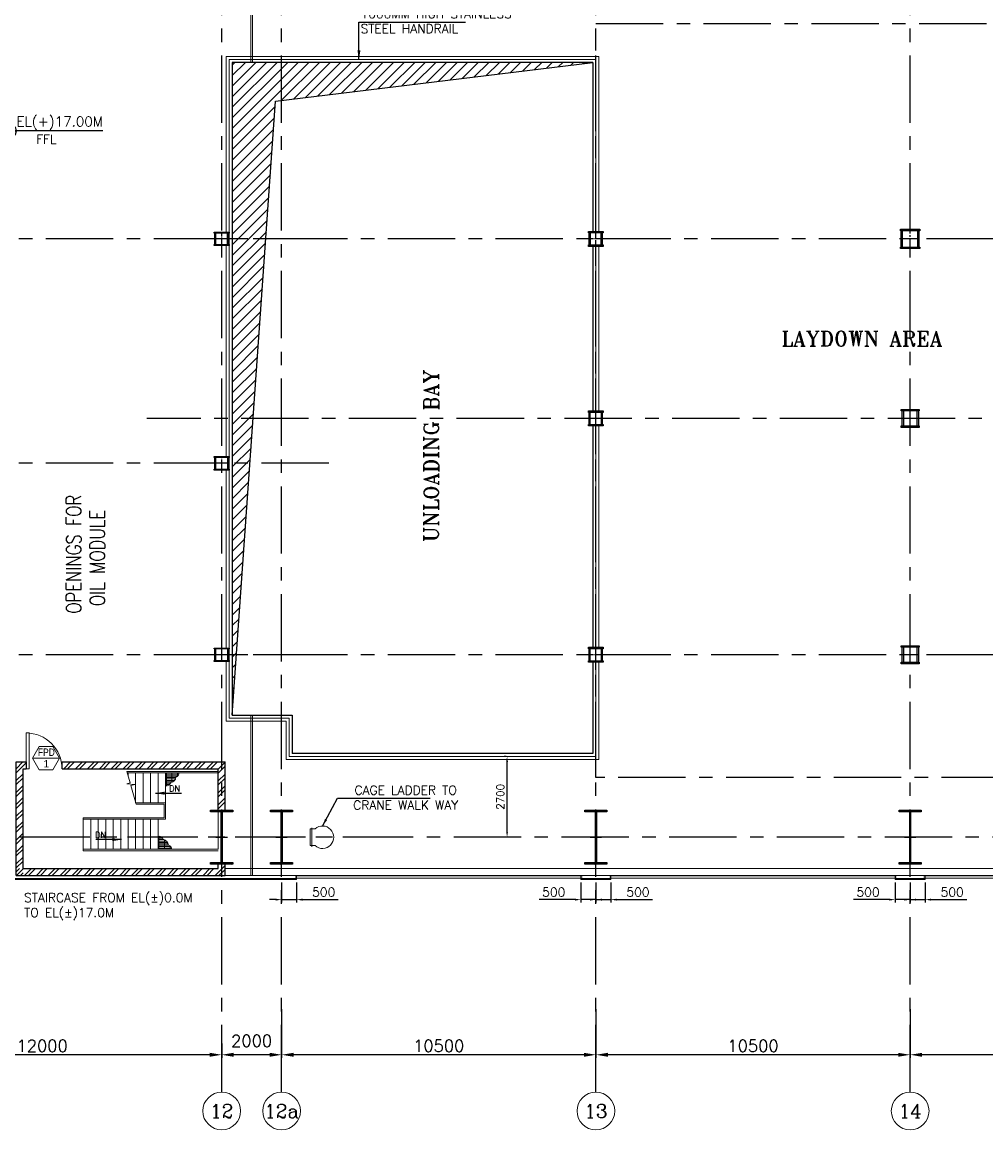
# Model space of a CAD drawing. Header units: inches. Extents: x 0 to 1564127, y -23460 to 23144100.
# Tile 114 of 215: x 519047 to 551242, y 84945 to 121970. Entities that reach past the tile are written whole.
import ezdxf
from ezdxf.enums import TextEntityAlignment as Align

# ---------------------------------------------------------------- set-up
doc = ezdxf.new("R2010")
doc.units = ezdxf.units.IN
doc.header["$LTSCALE"] = 1800
doc.header["$MEASUREMENT"] = 0
doc.linetypes.add('CENTER', pattern=[2, 1.25, -0.25, 0.25, -0.25])
doc.linetypes.add('CENTER2', pattern=[1.125, 0.75, -0.125, 0.125, -0.125])
doc.layers.get('0').update_dxf_attribs({"color": 253, "lineweight": 9})
for name, color, linetype in [('1', 7, 'Continuous'), ('AUX COL', 1, 'Continuous'), ('CEN', 2, 'CENTER'), ('COL', 1, 'Continuous'), ('DIM', 4, 'Continuous'), ('GRID', 251, 'CENTER'), ('OPENING', 40, 'Continuous'), ('REV3', 2, 'Continuous'), ('TEXT', 3, 'Continuous'), ('WALL', 6, 'Continuous'), ('WALL1', 6, 'Continuous')]:
    doc.layers.add(name, color=color, linetype=linetype)
for name, color, linetype, lineweight in [('2CON', 1, 'Continuous', 13), ('A-CUT OUT', 3, 'Continuous', 30), ('A-DOOR', 31, 'Continuous', 9), ('A-WIN TAG', 3, 'Continuous', 13), ('A-WIN TAG TEXT', 3, 'Continuous', 13), ('CL', 8, 'CENTER', 15), ('CLAD-1', 3, 'Continuous', 15), ('CONCRETE', 145, 'Continuous', 18), ('dimension line', 4, 'Continuous', 13), ('HANDRAIL', 3, 'Continuous', 15), ('LEADER', 4, 'Continuous', 15), ('STAIR', 2, 'Continuous', 18), ('STEEL', 231, 'Continuous', 18), ('WALL HATCH', 251, 'Continuous', 13), ('WIN', 31, 'Continuous', 13)]:
    doc.layers.add(name, color=color, linetype=linetype, lineweight=lineweight)
doc.styles.add('COMPLEX', font='complex')
doc.styles.add('ROAMNS', font='ROMANS.shx')
doc.styles.add('ROMANC', font='ROMANC.SHX')
doc.styles.add('ROMANS', font='romans.shx')
doc.styles.add('ROMANT', font='romant')
doc.styles.add('SIMPLEX-25', font='simplex.shx')
doc.styles.get("Standard").update_dxf_attribs({"font": 'arial.ttf'})
doc.linetypes.add('FENCELINE1', pattern='A,0.25,-0.1,[133,ltypeshp.shx,S=0.1,R=0,X=-0.1,Y=0],-0.1,1', length=1.45)
doc.dimstyles.new('270-TA-100', dxfattribs={"dimscale": 150, "dimtxt": 400, "dimasz": 2, "dimexe": 0.75, "dimexo": 1, "dimgap": 1, "dimtad": 1, "dimdec": 0, "dimzin": 12, "dimdsep": 46, "dimtxsty": 'ROMANS', "dimcen": 0, "dimclrd": 256, "dimclre": 256, "dimclrt": 6, "dimadec": 1, "dimazin": 3, "dimtfac": 1, "dimtdec": 0, "dimtix": 1, "dimtmove": 2, "dimatfit": 0, "dimfxl": 1.25, "dimarcsym": 2})
doc.dimstyles.new('DIM INT 1', dxfattribs={"dimtxt": 300, "dimasz": 200, "dimexe": 100, "dimexo": 100, "dimgap": 100, "dimtad": 1, "dimdec": 0, "dimzin": 13, "dimdsep": 46, "dimlunit": 5, "dimtxsty": 'ROAMNS', "dimblk1": 'CLOSEDBLANK', "dimcen": 0.09, "dimclrd": 9, "dimclre": 9, "dimclrt": 4, "dimadec": 0, "dimazin": 0, "dimtfac": 1, "dimtdec": 0, "dimtix": 1, "dimtmove": 2, "dimatfit": 3, "dimfxl": 1, "dimtolj": 1, "dimtzin": 13, "dimarcsym": 0})
doc.dimstyles.new('DIM INT 2.5', dxfattribs={"dimtxt": 250, "dimasz": 180, "dimexe": 100, "dimexo": 100, "dimgap": 100, "dimtad": 1, "dimdec": 0, "dimzin": 13, "dimdsep": 46, "dimlunit": 5, "dimtxsty": 'ROAMNS', "dimcen": 0.09, "dimclrd": 9, "dimclre": 9, "dimclrt": 4, "dimadec": 0, "dimazin": 0, "dimtfac": 1, "dimtdec": 0, "dimtix": 1, "dimtmove": 2, "dimatfit": 3, "dimfxl": 1, "dimtolj": 1, "dimtzin": 13, "dimarcsym": 0})
doc.dimstyles.new('DIM100 x2', dxfattribs={"dimscale": 0, "dimtxt": 400, "dimasz": 400, "dimexe": 100, "dimexo": 100, "dimgap": 100, "dimtad": 1, "dimdec": 0, "dimzin": 13, "dimdsep": 46, "dimtxsty": 'ROMANS', "dimblk2": 'OBLIQUE', "dimcen": 100, "dimdle": 100, "dimclrd": 9, "dimclre": 9, "dimclrt": 4, "dimadec": 0, "dimazin": 0, "dimtfac": 1.1, "dimtdec": 0, "dimtix": 1, "dimtmove": 2, "dimatfit": 3, "dimfxl": 1, "dimtolj": 1, "dimtzin": 13, "dimarcsym": 0})
doc.dimstyles.get("Standard").update_dxf_attribs({"dimtxt": 0.18, "dimasz": 0.18, "dimexe": 0.18, "dimexo": 0.0625, "dimgap": 0.09, "dimtad": 0, "dimtih": 1, "dimtoh": 1, "dimdec": 4, "dimzin": 0, "dimdsep": 46, "dimtxsty": 'Standard', "dimcen": 0.09, "dimadec": 0, "dimazin": 0, "dimtfac": 1, "dimtdec": 4, "dimtofl": 0, "dimtmove": 0, "dimatfit": 3, "dimfxl": 1, "dimtolj": 1, "dimtzin": 0, "dimarcsym": 0})
doc.dimstyles.new('USER175', dxfattribs={"dimscale": 175, "dimtxt": 2, "dimasz": 1.75, "dimexe": 0, "dimexo": 0, "dimgap": 0.5, "dimtad": 1, "dimdec": 0, "dimzin": 0, "dimdsep": 46, "dimtxsty": 'ROMANS', "dimcen": 0, "dimclrd": 4, "dimclre": 4, "dimclrt": 4, "dimadec": 0, "dimazin": 0, "dimtfac": 0.09, "dimtdec": 0, "dimtix": 1, "dimtofl": 0, "dimtmove": 0, "dimatfit": 3, "dimfxl": 1, "dimtolj": 1, "dimtzin": 0, "dimarcsym": 0})
pattern_1 = [(45, (-441058.83, -169272.05), (-198.87378, 198.87378), []), (45, (-440926.25, -169272.05), (-198.87378, 198.87378), [])]

# ---------------------------------------------------------------- blocks, each defined once
blk = doc.blocks.new('A-ROW COLUMN')
at = {"layer": 'COL'}
h = blk.add_hatch(dxfattribs=at)
h.set_pattern_fill('ANSI31', color=256, scale=200, style=0)
h.set_pattern_definition([(45, (165226.353, 18853.894), (-17.67767, 17.67767), [])])
h.paths.add_polyline_path([(180799, 40890), (181539, 40890), (181539, 40840), (180799, 40840)])
h.paths.add_polyline_path([(181153, 42590), (181185, 42590), (181185, 40890), (181153, 40890)])
h.paths.add_polyline_path([(180799, 42640), (181539, 42640), (181539, 42590), (180799, 42590)])
blk.add_line((181169, 40840), (181169, 42640))
at = {"layer": 'CEN'}
for p, q in [((181169, 40840), (181169, 42640)), ((180977, 41740), (181360, 41740))]:
    blk.add_line(p, q, dxfattribs=at)
at = {"layer": 'COL'}
for points in [[(180799, 42640), (181539, 42640), (181539, 42590), (180799, 42590)], [(181153, 42590), (181185, 42590), (181185, 40890), (181153, 40890)], [(180799, 40890), (181539, 40890), (181539, 40840), (180799, 40840)]]:
    blk.add_lwpolyline(points, close=True, dxfattribs=at)
blk = doc.blocks.new('*D88')
at = {"layer": 'Defpoints', "color": 0, "transparency": 16777216}
for p in [(525714, 87553), (525714, 87454), (527714, 87554)]:
    blk.add_point(p, dxfattribs=at)
at = {"layer": 'dimension line', "color": 9, "lineweight": -2, "transparency": 16777216}
for p, q in [((525714, 87453), (525714, 87354)), ((527314, 87454), (526114, 87454)), ((527714, 87454), (527714, 87354))]:
    blk.add_line(p, q, dxfattribs=at)
at = {"layer": 'dimension line', "color": 9, "transparency": 16777216}
for points in [[(526114, 87520), (526114, 87387), (525714, 87454)], [(527314, 87520), (527314, 87387), (527714, 87454)]]:
    blk.add_solid(points, dxfattribs=at)
at = {"layer": 'dimension line', "color": 4, "transparency": 16777216, "insert": (526714, 87917), "char_height": 400, "attachment_point": 5, "style": 'ROMANS'}
blk.add_mtext('\\A1;2000', dxfattribs=at)
blk = doc.blocks.new('_Oblique')
at = {"color": 0, "linetype": 'ByBlock', "lineweight": -2}
blk.add_line((-0.5, -0.5), (0.5, 0.5), dxfattribs=at)
blk = doc.blocks.new('*D89')
at = {"layer": 'Defpoints', "color": 0, "transparency": 16777216}
for p in [(538214, 89079), (548714, 87935), (538214, 87454)]:
    blk.add_point(p, dxfattribs=at)
at = {"layer": 'dimension line', "color": 9, "lineweight": -2, "transparency": 16777216}
for p, q in [((538214, 88979), (538214, 87354)), ((548714, 87835), (548714, 87354)), ((548314, 87454), (538614, 87454))]:
    blk.add_line(p, q, dxfattribs=at)
at = {"layer": 'dimension line', "color": 9, "transparency": 16777216}
for points in [[(538614, 87520), (538614, 87387), (538214, 87454)], [(548314, 87520), (548314, 87387), (548714, 87454)]]:
    blk.add_solid(points, dxfattribs=at)
at = {"layer": 'dimension line', "color": 4, "transparency": 16777216, "insert": (543464, 87754), "char_height": 400, "attachment_point": 5, "style": 'ROMANS'}
blk.add_mtext('\\A1;10500', dxfattribs=at)
blk = doc.blocks.new('*D90')
at = {"layer": 'Defpoints', "color": 0, "transparency": 16777216}
for p in [(548714, 89079), (559214, 87935), (548714, 87454)]:
    blk.add_point(p, dxfattribs=at)
at = {"layer": 'dimension line', "color": 9, "lineweight": -2, "transparency": 16777216}
for p, q in [((548714, 88979), (548714, 87354)), ((559214, 87835), (559214, 87354)), ((558814, 87454), (549114, 87454))]:
    blk.add_line(p, q, dxfattribs=at)
at = {"layer": 'dimension line', "color": 9, "transparency": 16777216}
for points in [[(549114, 87520), (549114, 87387), (548714, 87454)], [(558814, 87520), (558814, 87387), (559214, 87454)]]:
    blk.add_solid(points, dxfattribs=at)
at = {"layer": 'dimension line', "color": 4, "transparency": 16777216, "insert": (553964, 87754), "char_height": 400, "attachment_point": 5, "style": 'ROMANS'}
blk.add_mtext('\\A1;10500', dxfattribs=at)
blk = doc.blocks.new('*D91')
at = {"layer": 'Defpoints', "color": 0, "transparency": 16777216}
for p in [(527714, 89079), (538214, 87935), (527714, 87454)]:
    blk.add_point(p, dxfattribs=at)
at = {"layer": 'dimension line', "color": 9, "lineweight": -2, "transparency": 16777216}
for p, q in [((527714, 88979), (527714, 87354)), ((538214, 87835), (538214, 87354)), ((537814, 87454), (528114, 87454))]:
    blk.add_line(p, q, dxfattribs=at)
at = {"layer": 'dimension line', "color": 9, "transparency": 16777216}
for points in [[(528114, 87520), (528114, 87387), (527714, 87454)], [(537814, 87520), (537814, 87387), (538214, 87454)]]:
    blk.add_solid(points, dxfattribs=at)
at = {"layer": 'dimension line', "color": 4, "transparency": 16777216, "insert": (532964, 87754), "char_height": 400, "attachment_point": 5, "style": 'ROMANS'}
blk.add_mtext('\\A1;10500', dxfattribs=at)
blk = doc.blocks.new('*D134')
at = {"layer": 'Defpoints', "color": 0, "transparency": 16777216}
for p in [(513714, 89079), (525714, 87935), (513714, 87454)]:
    blk.add_point(p, dxfattribs=at)
at = {"layer": 'dimension line', "color": 9, "lineweight": -2, "transparency": 16777216}
for p, q in [((513714, 88979), (513714, 87354)), ((525714, 87835), (525714, 87354)), ((525314, 87454), (514114, 87454))]:
    blk.add_line(p, q, dxfattribs=at)
at = {"layer": 'dimension line', "color": 9, "transparency": 16777216}
for points in [[(514114, 87520), (514114, 87387), (513714, 87454)], [(525314, 87520), (525314, 87387), (525714, 87454)]]:
    blk.add_solid(points, dxfattribs=at)
at = {"layer": 'dimension line', "color": 4, "transparency": 16777216, "insert": (519714, 87754), "char_height": 400, "attachment_point": 5, "style": 'ROMANS'}
blk.add_mtext('\\A1;12000', dxfattribs=at)
blk = doc.blocks.new('AUX COLUMNS')
at = {"color": 2, "linetype": 'CENTER2', "ltscale": 0.15}
for p, q in [((-227813, 65915), (-228263, 65915)), ((-228038, 65665), (-228038, 66165)), ((-117813, 65915), (-118263, 65915)), ((-118038, 65690), (-118038, 66140)), ((-228038, 59665), (-228038, 60165)), ((-227813, 59915), (-228263, 59915)), ((-228038, 51765), (-228038, 52265)), ((-227813, 52015), (-228263, 52015))]:
    blk.add_line(p, q, dxfattribs=at)
at = {"color": 2, "linetype": 'CENTER2', "ltscale": 0.25}
for p, q in [((-217238, 65915), (-217838, 65915)), ((-217538, 65590), (-217538, 66240)), ((-217538, 59615), (-217538, 60215)), ((-217263, 59915), (-217813, 59915)), ((-118038, 58190), (-118038, 58640)), ((-117813, 58415), (-118263, 58415)), ((-217538, 51715), (-217538, 52315)), ((-118038, 51790), (-118038, 52240)), ((-217263, 52015), (-217813, 52015)), ((-117813, 52015), (-118263, 52015))]:
    blk.add_line(p, q, dxfattribs=at)
at = {"layer": 'AUX COL'}
for p, q in [((-228263, 65715), (-228263, 66115)), ((-228213, 65715), (-228213, 66115)), ((-227863, 65715), (-227863, 66115)), ((-227813, 65715), (-227813, 66115)), ((-217838, 65640), (-217838, 66190)), ((-217793, 65640), (-217793, 66190)), ((-217283, 65640), (-217283, 66190)), ((-217238, 65640), (-217238, 66190)), ((-118263, 65726), (-118263, 66104)), ((-118231, 65726), (-118231, 66104)), ((-117845, 65726), (-117845, 66104)), ((-117813, 65726), (-117813, 66104)), ((-228263, 59715), (-228263, 60115)), ((-228223, 59715), (-228223, 60115)), ((-227853, 59715), (-227853, 60115)), ((-227813, 59715), (-227813, 60115)), ((-217813, 60165), (-217813, 59665)), ((-217763, 60165), (-217763, 59665)), ((-217313, 60165), (-217313, 59665)), ((-217263, 60165), (-217263, 59665)), ((-118263, 58218), (-118263, 58612)), ((-118238, 58218), (-118238, 58612)), ((-117838, 58218), (-117838, 58612)), ((-117813, 58218), (-117813, 58612)), ((-228263, 51815), (-228263, 52215)), ((-228223, 51815), (-228223, 52215)), ((-227853, 51815), (-227853, 52215)), ((-227813, 51815), (-227813, 52215)), ((-217813, 52265), (-217813, 51765)), ((-217763, 52265), (-217763, 51765)), ((-217313, 52265), (-217313, 51765)), ((-217263, 52265), (-217263, 51765)), ((-118263, 51818), (-118263, 52212)), ((-118238, 51818), (-118238, 52212)), ((-117838, 51818), (-117838, 52212)), ((-117813, 51818), (-117813, 52212))]:
    blk.add_line(p, q, dxfattribs=at)
for points in [[(-228288, 66165), (-227788, 66165), (-227788, 66115), (-228288, 66115)], [(-217863, 66240), (-217213, 66240), (-217213, 66190), (-217863, 66190)], [(-118288, 66140), (-117788, 66140), (-117788, 66104), (-118288, 66104)], [(-228288, 65715), (-227788, 65715), (-227788, 65665), (-228288, 65665)], [(-217863, 65640), (-217213, 65640), (-217213, 65590), (-217863, 65590)], [(-118288, 65726), (-117788, 65726), (-117788, 65690), (-118288, 65690)], [(-228288, 60165), (-227788, 60165), (-227788, 60115), (-228288, 60115)], [(-217838, 60215), (-217238, 60215), (-217238, 60165), (-217838, 60165)], [(-228288, 59715), (-227788, 59715), (-227788, 59665), (-228288, 59665)], [(-217838, 59665), (-217238, 59665), (-217238, 59615), (-217838, 59615)], [(-118288, 58640), (-117788, 58640), (-117788, 58612), (-118288, 58612)], [(-118288, 58218), (-117788, 58218), (-117788, 58190), (-118288, 58190)], [(-228288, 52265), (-227788, 52265), (-227788, 52215), (-228288, 52215)], [(-217838, 52315), (-217238, 52315), (-217238, 52265), (-217838, 52265)], [(-118288, 52240), (-117788, 52240), (-117788, 52212), (-118288, 52212)], [(-228288, 51815), (-227788, 51815), (-227788, 51765), (-228288, 51765)], [(-217838, 51765), (-217238, 51765), (-217238, 51715), (-217838, 51715)], [(-118288, 51818), (-117788, 51818), (-117788, 51790), (-118288, 51790)]]:
    blk.add_lwpolyline(points, close=True, dxfattribs=at)
at = {"layer": 'GRID'}
for p, q in [((-171538, 65915), (-242038, 65915)), ((-114460, 65915), (-139738, 65915)), ((-136838, 59915), (-243038, 59915)), ((-114460, 58415), (-139738, 58415)), ((-171538, 52015), (-242038, 52015)), ((-114460, 52015), (-139738, 52015))]:
    blk.add_line(p, q, dxfattribs=at)
blk = doc.blocks.new('PL-FFL2')
at = {"layer": 'A-CUT OUT'}
h = blk.add_hatch(color=7, dxfattribs=at)
h.paths.add_polyline_path([(3.09, 1.96, 0.414214), (1.09, -0.04), (3.09, -0.04)])
h.paths.add_polyline_path([(5.09, -0.04), (3.09, -0.04), (3.09, -2.04, 0.414214)])
at = {"color": 1, "linetype": 'Continuous'}
for p, q in [((3.09, 2.74), (3.09, -2.74)), ((29.24, 0), (4.78, 0)), ((4.78, 0), (5.09, 0)), ((0.31, -0.04), (5.09, -0.04))]:
    blk.add_line(p, q, dxfattribs=at)
blk.add_circle((3.09, -0.04), 2, dxfattribs=at)
at = {"color": 4, "linetype": 'Continuous'}
blk.add_attdef('EL(+)', text='', height=2.75, dxfattribs=at).set_placement((18.98, 2.4), align=Align.MIDDLE)
at = {"color": 3, "linetype": 'Continuous'}
blk.add_attdef('XXX', text='', height=2.5, dxfattribs=at).set_placement((18.44, -3.52), align=Align.MIDDLE)
blk = doc.blocks.new('GRD')
at = {"layer": 'CL', "linetype": 'Continuous'}
blk.add_circle((0, 419.99985), 419.99985, dxfattribs=at)
at = {"layer": 'CL', "color": 4, "style": 'COMPLEX'}
blk.add_attdef('GRD', text='', height=300, dxfattribs=at).set_placement((0, 419.99985), align=Align.MIDDLE)
blk = doc.blocks.new('M_Door Single - 1200 x 2100mm D1-Level 1')
at = {"layer": 'A-DOOR'}
for p, q in [((500, 115), (500, 1315)), ((600, 1315), (500, 1315)), ((600, 115), (600, 1315)), ((600, 115), (500, 115))]:
    blk.add_line(p, q, dxfattribs=at)
blk.add_arc((600, 115), 1200, 90, 180, dxfattribs=at)
blk = doc.blocks.new('STAIR AT A-ROW SC-02 ENCLOSER')
at = {"layer": 'WALL HATCH'}
h = blk.add_hatch(dxfattribs=at)
h.set_pattern_fill('ANSI32', color=256, scale=750, style=0)
h.set_pattern_definition([(45, (-993505, 238893.87), (-198.87378, 198.87378), []), (45, (-993372.42, 238893.87), (-198.87378, 198.87378), [])])
h.paths.add_polyline_path([(-5335, 2285), (-5335, 2515), (115, 2515), (115, 929), (-115, 929), (-115, 2285)])
h.paths.add_polyline_path([(-6535, 2285), (-6535, 2515), (-6865, 2515), (-6865, -1280), (-6635, -1280), (-6635, 2285)])
h = blk.add_hatch(dxfattribs=at)
h.set_pattern_fill('ANSI32', color=256, scale=750, style=0)
h.set_pattern_definition([(45, (-993635, 238893.87), (-198.87378, 198.87378), []), (45, (-993502.42, 238893.87), (-198.87378, 198.87378), [])])
h.paths.add_polyline_path([(-115, -1050), (-115, -900), (115, -900), (115, -1280), (-6865, -1280), (-6865, -1050), (-6635, -1050), (-6635, -1050)])
at = {"layer": 'WALL'}
for p, q in [((-6865, -1280), (-6865, 2515)), ((-6865, 2515), (-6535, 2515)), ((-6635, -1050), (-6635, 2285)), ((-6635, 2285), (-6535, 2285)), ((-6535, 2515), (-6535, 2285)), ((-5335, 2515), (115, 2515)), ((-5335, 2285), (-115, 2285)), ((-115, 900), (-115, 2285)), ((115, 900), (115, 2515))]:
    blk.add_line(p, q, dxfattribs=at)
at = {"layer": 'WALL', "flags": 128}
blk.add_lwpolyline([(-5335, 2285), (-5335, 2515)], dxfattribs=at)
at = {"layer": 'WALL1'}
for p, q in [((-6635, -1050), (-115, -1050)), ((-115, -1050), (-115, -900)), ((115, -1280), (115, -900)), ((-6865, -1280), (115, -1280))]:
    blk.add_line(p, q, dxfattribs=at)
blk = doc.blocks.new('Stub column')
at = {"layer": 'COL', "linetype": 'ByBlock'}
for p, q in [((-108, 90), (-108, -90)), ((-108, 90), (-100, 90)), ((-108, 90), (-100, 90)), ((-108, 90), (-108, -90)), ((-25, 100), (-100, 100)), ((-100, 100), (-100, -100)), ((-100, 100), (-100, -100)), ((-25, 100), (-100, 100)), ((90, 108), (-90, 108)), ((-90, 100), (-90, 108)), ((-90, 100), (-90, 108)), ((-25, 100), (100, 100)), ((90, 100), (90, 108)), ((100, 100), (100, -100)), ((108, 90), (100, 90)), ((108, 90), (108, -90)), ((-108, -90), (-100, -90)), ((-108, -90), (-100, -90)), ((-100, -100), (-25, -100)), ((-100, -100), (-25, -100)), ((-90, -100), (-90, -108)), ((-90, -100), (-90, -108)), ((90, -108), (-90, -108)), ((100, -100), (-25, -100)), ((90, -100), (90, -108)), ((108, -90), (100, -90))]:
    blk.add_line(p, q, dxfattribs=at)
for points in [[(-25, -100), (-25, -97, 0.401544), (-31, -91), (-88, -88, -0.401544), (-94, -82), (-94, 82, -0.401544), (-88, 88), (-31, 91, 0.401544), (-25, 97), (-25, 100)], [(-25, -100), (-25, -97, 0.401544), (-31, -91), (-88, -88, -0.401544), (-94, -82), (-94, 82, -0.401544), (-88, 88), (-31, 91, 0.401544), (-25, 97), (-25, 100)], [(25, -100), (25, -97, -0.401544), (31, -91), (88, -88, 0.401544), (94, -82), (94, 82, 0.401544), (88, 88), (31, 91, -0.401544), (25, 97), (25, 100)]]:
    blk.add_lwpolyline(points, format="xyb", dxfattribs=at)
blk = doc.blocks.new('A$C3B1115A1')
at = {"layer": 'STEEL'}
for p, q in [((-270, -91), (-320, -91)), ((-320, -91), (-320, -191)), ((-320, -191), (-270, -191))]:
    blk.add_line(p, q, dxfattribs=at)
blk.add_lwpolyline([(-270, -191), (-270, -183, 0.397434), (-272, -180), (-307, -177, -0.397434), (-310, -174), (-310, -109, -0.397434), (-307, -106), (-272, -103, 0.397434), (-270, -100), (-270, -91)], format="xyb", dxfattribs=at)
blk = doc.blocks.new('*D1554')
at = {"layer": 'Defpoints', "color": 0, "transparency": 16777216}
for p in [(537714, 93317), (538214, 93317), (538214, 92640)]:
    blk.add_point(p, dxfattribs=at)
at = {"layer": 'DIM', "color": 9, "lineweight": -2, "transparency": 16777216}
for p, q in [((537714, 93217), (537714, 92540)), ((538214, 93217), (538214, 92540)), ((537514, 92640), (536321, 92640)), ((538214, 92640), (537714, 92640)), ((538414, 92640), (538614, 92640))]:
    blk.add_line(p, q, dxfattribs=at)
at = {"layer": 'DIM', "color": 9, "transparency": 16777216}
for points in [[(537514, 92673), (537514, 92606), (537714, 92640)], [(538414, 92673), (538414, 92606), (538214, 92640)]]:
    blk.add_solid(points, dxfattribs=at)
at = {"layer": 'DIM', "color": 4, "transparency": 16777216, "insert": (536806, 92890), "char_height": 300, "attachment_point": 5, "style": 'ROAMNS'}
blk.add_mtext('\\A1;500', dxfattribs=at)
blk = doc.blocks.new('_ClosedBlank')
at = {"color": 0, "linetype": 'ByBlock', "lineweight": -2}
for p, q in [((-1, 0.17), (0, 0)), ((-1, 0.17), (-1, -0.17)), ((0, 0), (-1, -0.17))]:
    blk.add_line(p, q, dxfattribs=at)
blk = doc.blocks.new('*D1555')
at = {"layer": 'Defpoints', "color": 0, "transparency": 16777216}
for p in [(538214, 93317), (538714, 93317), (538214, 92640)]:
    blk.add_point(p, dxfattribs=at)
at = {"layer": 'DIM', "color": 9, "lineweight": -2, "transparency": 16777216}
for p, q in [((538214, 93217), (538214, 92540)), ((538714, 93217), (538714, 92540)), ((538014, 92640), (537814, 92640)), ((538214, 92640), (538714, 92640)), ((538914, 92640), (540107, 92640))]:
    blk.add_line(p, q, dxfattribs=at)
at = {"layer": 'DIM', "color": 9, "transparency": 16777216}
for points in [[(538014, 92673), (538014, 92606), (538214, 92640)], [(538914, 92673), (538914, 92606), (538714, 92640)]]:
    blk.add_solid(points, dxfattribs=at)
at = {"layer": 'DIM', "color": 4, "transparency": 16777216, "insert": (539621, 92890), "char_height": 300, "attachment_point": 5, "style": 'ROAMNS'}
blk.add_mtext('\\A1;500', dxfattribs=at)
blk = doc.blocks.new('*D1556')
at = {"layer": 'Defpoints', "color": 0, "transparency": 16777216}
for p in [(548214, 93317), (548714, 93317), (548714, 92640)]:
    blk.add_point(p, dxfattribs=at)
at = {"layer": 'DIM', "color": 9, "lineweight": -2, "transparency": 16777216}
for p, q in [((548214, 93217), (548214, 92540)), ((548714, 93217), (548714, 92540)), ((548014, 92640), (546821, 92640)), ((548714, 92640), (548214, 92640)), ((548914, 92640), (549114, 92640))]:
    blk.add_line(p, q, dxfattribs=at)
at = {"layer": 'DIM', "color": 9, "transparency": 16777216}
for points in [[(548014, 92673), (548014, 92606), (548214, 92640)], [(548914, 92673), (548914, 92606), (548714, 92640)]]:
    blk.add_solid(points, dxfattribs=at)
at = {"layer": 'DIM', "color": 4, "transparency": 16777216, "insert": (547306, 92890), "char_height": 300, "attachment_point": 5, "style": 'ROAMNS'}
blk.add_mtext('\\A1;500', dxfattribs=at)
blk = doc.blocks.new('*D1557')
at = {"layer": 'Defpoints', "color": 0, "transparency": 16777216}
for p in [(548714, 93317), (549214, 93317), (548714, 92640)]:
    blk.add_point(p, dxfattribs=at)
at = {"layer": 'DIM', "color": 9, "lineweight": -2, "transparency": 16777216}
for p, q in [((548714, 93217), (548714, 92540)), ((549214, 93217), (549214, 92540)), ((548514, 92640), (548314, 92640)), ((548714, 92640), (549214, 92640)), ((549414, 92640), (550607, 92640))]:
    blk.add_line(p, q, dxfattribs=at)
at = {"layer": 'DIM', "color": 9, "transparency": 16777216}
for points in [[(548514, 92673), (548514, 92606), (548714, 92640)], [(549414, 92673), (549414, 92606), (549214, 92640)]]:
    blk.add_solid(points, dxfattribs=at)
at = {"layer": 'DIM', "color": 4, "transparency": 16777216, "insert": (550121, 92890), "char_height": 300, "attachment_point": 5, "style": 'ROAMNS'}
blk.add_mtext('\\A1;500', dxfattribs=at)
blk = doc.blocks.new('*D1571')
at = {"layer": 'Defpoints', "color": 0, "transparency": 16777216}
for p in [(527714, 93317), (528214, 93317), (527714, 92640)]:
    blk.add_point(p, dxfattribs=at)
at = {"layer": 'DIM', "color": 9, "lineweight": -2, "transparency": 16777216}
for p, q in [((527714, 93217), (527714, 92540)), ((528214, 93217), (528214, 92540)), ((527514, 92640), (527314, 92640)), ((527714, 92640), (528214, 92640)), ((528414, 92640), (529607, 92640))]:
    blk.add_line(p, q, dxfattribs=at)
at = {"layer": 'DIM', "color": 9, "transparency": 16777216}
for points in [[(527514, 92673), (527514, 92606), (527714, 92640)], [(528414, 92673), (528414, 92606), (528214, 92640)]]:
    blk.add_solid(points, dxfattribs=at)
at = {"layer": 'DIM', "color": 4, "transparency": 16777216, "insert": (529121, 92890), "char_height": 300, "attachment_point": 5, "style": 'ROAMNS'}
blk.add_mtext('\\A1;500', dxfattribs=at)
blk = doc.blocks.new('*D1899')
at = {"layer": '1', "color": 9, "lineweight": -2, "transparency": 16777216}
for p, q in [((535215, 97425), (535148, 97425)), ((535248, 94905), (535248, 97245)), ((535215, 94725), (535148, 94725))]:
    blk.add_line(p, q, dxfattribs=at)
at = {"layer": '1', "color": 9, "transparency": 16777216}
for points in [[(535218, 97245), (535278, 97245), (535248, 97425)], [(535218, 94905), (535278, 94905), (535248, 94725)]]:
    blk.add_solid(points, dxfattribs=at)
at = {"layer": 'Defpoints', "color": 0, "transparency": 16777216}
for p in [(535248, 97425), (535315, 97425), (535315, 94725)]:
    blk.add_point(p, dxfattribs=at)
at = {"layer": '1', "color": 4, "transparency": 16777216, "insert": (535023, 96075), "char_height": 250, "attachment_point": 5, "rotation": 90, "style": 'ROAMNS'}
blk.add_mtext('\\A1;2700', dxfattribs=at)
blk = doc.blocks.new('STAIR AT A-ROW 17.00M')
at = {"layer": 'STAIR'}
h = blk.add_hatch(dxfattribs=at)
h.set_pattern_fill('GRATE', color=256, scale=1500, style=0)
h.set_pattern_definition([(0, (-137448.487, -31294.633), (0, 46.875), []), (90, (-137448.49, -31294.63), (-187.5, 1e-14), [])])
h.paths.add_polyline_path([(-917, -259, 0.269537), (-806, -119), (-1265, -119), (-1265, -549, 0.388318), (-1092, -447, 0.326637)])
h = blk.add_hatch(dxfattribs=at)
h.set_pattern_fill('GRATE', color=256, scale=1500, style=0)
h.set_pattern_definition([(0, (-137698.487, 28505.11), (0, -46.875), []), (270, (-137698.49, 28505.11), (-187.5, -1e-14), [])])
h.paths.add_polyline_path([(-1167, -2531, -0.269537), (-1056, -2670), (-1515, -2670), (-1515, -2241, -0.388318), (-1342, -2343, -0.326637)])
for p, q in [((-1265, -119), (-2542, -119)), ((495, -119), (-1265, -119)), ((-1265, -2670), (-4015, -2670)), ((495, -2670), (-1265, -2670))]:
    blk.add_line(p, q, dxfattribs=at)
for points in [[(-2251, -1169), (-2422, -540), (-2294, -510), (-2563, -484), (-2444, -451), (-2557, -69)], [(-2515, -119), (-2515, -210)], [(-2265, -119), (-2265, -1119)], [(-2015, -119), (-2015, -1119)], [(-1765, -119), (-1765, -1119)], [(-1515, -119), (-1515, -1119)], [(-1265, -119), (-1265, -1670)], [(495, -119), (495, -2670)], [(-2265, -1119), (-1265, -1119)], [(-4015, -1620), (-4015, -2720)], [(-4015, -1670), (-1265, -1670)], [(-3765, -1670), (-3765, -2670)], [(-3515, -1670), (-3515, -2670)], [(-3265, -1670), (-3265, -2670)], [(-3015, -1670), (-3015, -2670)], [(-2765, -1670), (-2765, -2670)], [(-2515, -2670), (-2515, -1670)], [(-2265, -2670), (-2265, -1670)], [(-2015, -2670), (-2015, -1670)], [(-1765, -2670), (-1765, -1670)], [(-1515, -2670), (-1515, -1670)]]:
    blk.add_lwpolyline(points, dxfattribs=at)
at = {"layer": 'STAIR', "linetype": 'FENCELINE1', "ltscale": 0.25}
for points in [[(-2557, -69), (495, -69)], [(-2251, -1169), (-1315, -1169), (-1315, -1620), (-4015, -1620)], [(495, -2720), (-1265, -2720), (-4015, -2720)]]:
    blk.add_lwpolyline(points, dxfattribs=at)
at = {"layer": 'STAIR'}
for centre, radius, start, end in [((-1133, -233), 217, 280.8052, 353.161), ((-982, -93), 178, 291.2949, 351.6342), ((-1234, -403), 149, 258.1134, 343.0018), ((-1484, -2386), 149, 16.9982, 101.8866), ((-1383, -2557), 217, 6.839, 79.1948), ((-1232, -2696), 178, 8.3658, 68.7051)]:
    blk.add_arc(centre, radius, start, end, dxfattribs=at)
at = {"layer": 'TEXT', "style": 'ROMANC'}
for p in [(-1148, -744), (-3618, -2295)]:
    blk.add_text('DN', height=200, dxfattribs=at).set_placement(p)
at = {"layer": 'DIM'}
for points in [[(-1602, -798), (-737, -798)], [(-2736, -2349), (-3600, -2349)]]:
    blk.add_leader(points, dimstyle='USER175', dxfattribs=at)
blk = doc.blocks.new('SC-01& LIFT')
at = {"layer": 'WALL HATCH'}
h = blk.add_hatch(dxfattribs=at)
h.set_pattern_fill('ANSI32', color=256, scale=750, style=0)
h.set_pattern_definition([(45, (-441713.83, -169222.05), (-198.87378, 198.87378), []), (45, (-441581.25, -169222.05), (-198.87378, 198.87378), [])])
edge = h.paths.add_edge_path()
edge.add_arc((3172, -33583100), 33587860, 89.9999019, 90.0002943, ccw=False)
edge.add_line((3230, 4760), (3230, 8855))
edge.add_line((3230, 8855), (3000, 8855))
edge.add_line((3000, 8855), (3000, 4760))
h = blk.add_hatch(dxfattribs=at)
h.set_pattern_fill('ANSI32', color=256, scale=750, style=0)
h.set_pattern_definition([(45, (-527713.7, -124725.3), (-198.87378, 198.87378), []), (45, (-527581.12, -124725.3), (-198.87378, 198.87378), [])])
h.paths.add_polyline_path([(3000, 9085), (115, 9085), (115, 8970), (3000, 8970)])
h.paths.add_polyline_path([(3000, 8970), (115, 8970), (115, 8855), (3000, 8855)])
h = blk.add_hatch(dxfattribs=at)
h.set_pattern_fill('ANSI32', color=256, scale=750, style=0)
h.set_pattern_definition([(45, (-421565.83, -181789.8), (-198.87378, 198.87378), []), (45, (-421433.25, -181789.8), (-198.87378, 198.87378), [])])
h.paths.add_polyline_path([(3000, 3180), (2305, 3180), (115, 3180), (115, 3295), (3000, 3295)])
h.paths.add_polyline_path([(3000, 3295), (115, 3295), (115, 3410), (125, 3410), (3000, 3410)])
h = blk.add_hatch(dxfattribs=at)
h.set_pattern_fill('ANSI32', color=256, scale=750, style=0)
h.set_pattern_definition([(45, (-466575.8, -141084.9), (-198.87378, 198.87378), []), (45, (-466443.2, -141084.9), (-198.87378, 198.87378), [])])
h.paths.add_polyline_path([(900, 3180), (670, 3180), (670, 1280), (900, 1280)])
h = blk.add_hatch(dxfattribs=at)
h.set_pattern_fill('ANSI32', color=256, scale=750, style=0)
h.set_pattern_definition(pattern_1)
h.paths.add_polyline_path([(3230, 3180), (3000, 3180), (3000, 2663), (3230, 2663)])
h = blk.add_hatch(dxfattribs=at)
h.set_pattern_fill('ANSI32', color=256, scale=750, style=0)
h.set_pattern_definition(pattern_1)
h.paths.add_polyline_path([(3230, 1863), (3000, 1863), (3000, 1280), (3230, 1280)])
h = blk.add_hatch(dxfattribs=at)
h.set_pattern_fill('ANSI32', color=256, scale=750, style=0)
h.set_pattern_definition([(45, (-441713.83, -169272.05), (-198.87378, 198.87378), []), (45, (-441581.25, -169272.05), (-198.87378, 198.87378), [])])
h.paths.add_polyline_path([(3000, 1050), (3000, 1280), (115, 1280), (115, 1050)])
at = {"layer": 'COL'}
for points in [[(-115, 9085), (115, 9085), (115, 8855), (-115, 8855)], [(3000, 9085), (3230, 9085), (3230, 8855), (3000, 8855)], [(3000, 3410), (3230, 3410), (3230, 3180), (3000, 3180)]]:
    blk.add_lwpolyline(points, close=True, dxfattribs=at)
at = {"layer": 'REV3', "linetype": 'Continuous'}
for p, q in [((115, 1280), (-115, 1280)), ((115, 1050), (-115, 1050))]:
    blk.add_line(p, q, dxfattribs=at)
at = {"layer": 'STAIR', "linetype": 'FENCELINE1', "ltscale": 0.25}
for p, q in [((545, 8855), (545, 4605)), ((2845, 8855), (2845, 5396)), ((1645, 7605), (1645, 4605)), ((1745, 7605), (1745, 5971))]:
    blk.add_line(p, q, dxfattribs=at)
at = {"layer": 'STAIR'}
for p, q in [((595, 8805), (595, 4605)), ((2795, 8805), (595, 8805)), ((2795, 8805), (2795, 5422)), ((2795, 7605), (595, 7605)), ((1595, 7605), (1595, 4605)), ((1795, 7605), (1795, 5945)), ((1595, 7355), (595, 7355)), ((1595, 7105), (595, 7105)), ((2795, 7355), (1795, 7355)), ((2795, 7105), (1795, 7105)), ((1595, 6855), (595, 6855)), ((2795, 6855), (1795, 6855)), ((1595, 6605), (595, 6605)), ((1595, 6355), (595, 6355)), ((2795, 6605), (1795, 6605)), ((2795, 6355), (1795, 6355)), ((1595, 6105), (595, 6105)), ((2845, 5396), (1745, 5971)), ((2795, 6105), (1795, 6105)), ((1595, 5855), (595, 5855)), ((1595, 5605), (595, 5605)), ((2795, 5855), (1967, 5855)), ((2795, 5655), (2350, 5655)), ((1595, 5355), (595, 5355)), ((1595, 5105), (595, 5105)), ((1595, 4855), (595, 4855)), ((1645, 4605), (545, 4605))]:
    blk.add_line(p, q, dxfattribs=at)
at = {"layer": 'WALL'}
for p, q in [((3000, 9085), (115, 9085)), ((3000, 8855), (115, 8855)), ((670, 1050), (670, 3410)), ((900, 1050), (900, 3410)), ((3000, 3510), (3000, 3410)), ((3230, 3510), (3230, 3410)), ((3000, 3180), (3000, 2663)), ((3000, 2663), (3000, 3180)), ((3000, 2663), (3230, 2663)), ((3000, 1863), (3230, 1863)), ((3000, 1050), (3000, 1863))]:
    blk.add_line(p, q, dxfattribs=at)
at = {"layer": 'WALL', "flags": 128}
for points in [[(3230, 9085), (3230, 4710), (3000, 4710), (3000, 9085)], [(115, 3410), (3000, 3410)], [(3230, 3510), (3000, 3510)], [(115, 3180), (3000, 3180)], [(3000, 1280), (3000, 1863)], [(3230, 1280), (3230, 1863)], [(115, 1280), (3000, 1280)], [(115, 1050), (2870, 1050)]]:
    blk.add_lwpolyline(points, dxfattribs=at)
at = {"layer": 'WALL'}
for points in [[(-115, 1280), (-115, 1050), (3230, 1050), (3230, 3180)], [(-115, 1280), (-115, 1050)], [(115, 1280), (115, 1050)]]:
    blk.add_lwpolyline(points, dxfattribs=at)
at = {"layer": 'COL', "xscale": -1, "rotation": 180}
for p in [(0, 8970), (3115, 8970), (0, 3295), (785, 3295), (3115, 3295), (785, 1165), (3115, 1165)]:
    blk.add_blockref('Stub column', p, dxfattribs=at)
at = {"layer": 'COL'}
blk.add_blockref('Stub column', (0, 1165), dxfattribs=at)
at = {"layer": 'TEXT', "linetype": 'CENTER', "style": 'ROMANC'}
for s, height, p in [('UP', 300, (2150, 6467, -1000)), ('UP', 300, (888, 4691, -1000)), ('LIFT', 300, (1493, 2644)), ('2100X1900', 200, (1204, 2307)), ('(INT.CLEAR SIZE)', 150, (913, 2036))]:
    blk.add_text(s, height=height, dxfattribs=at).set_placement(p)
at = {"layer": 'LEADER'}
for points in [[(2182, 6050), (2182, 6855)], [(848, 5478), (848, 4605)]]:
    blk.add_leader(points, dimstyle='270-TA-100', dxfattribs=at)

msp = doc.modelspace()

# ---------------------------------------------------------------- hatches: boundary and pattern name
at = {"layer": 'OPENING'}
h = msp.add_hatch(dxfattribs=at)
h.set_pattern_fill('ANSI31', color=8, scale=2000, style=0)
h.paths.add_polyline_path([(526063.7, 120625.31), (526063.7, 98800.31), (527514.1, 119326.91), (538113.7, 120625.31)])

# ---------------------------------------------------------------- linework, layer by layer
at = {"layer": '2CON'}
msp.add_line((520295.49, 97367.27), (519395.49, 97367.27), dxfattribs=at)
at = {"layer": 'A-WIN TAG'}
msp.add_lwpolyline([(519620.49, 97756.98), (519395.49, 97367.27), (519620.49, 96977.55), (520070.49, 96977.55), (520295.49, 97367.27), (520070.49, 97756.98)], close=True, dxfattribs=at)
at = {"layer": 'CEN'}
msp.add_lwpolyline([(538213.7, 121925.31), (559213.7, 121925.31), (559213.7, 96725.31), (538213.7, 96725.31)], close=True, dxfattribs=at)
at = {"layer": 'CLAD-1'}
for p, q in [((528213.7, 93345.31), (528213.7, 93317.31)), ((537713.7, 93345.31), (537713.7, 93317.31)), ((538713.7, 93345.31), (538713.7, 93317.31)), ((548213.7, 93345.31), (548213.7, 93317.31)), ((549213.7, 93345.31), (549213.7, 93317.31))]:
    msp.add_line(p, q, dxfattribs=at)
at = {"layer": 'CLAD-1', "flags": 128}
for points in [[(525713.7, 93345.31), (513213.7, 93345.31)], [(525713.7, 93317.31), (513213.7, 93317.31)], [(528213.7, 93345.31), (525713.7, 93345.31)], [(528213.7, 93317.31), (525713.7, 93317.31)], [(538713.7, 93345.31), (537713.7, 93345.31)], [(538713.7, 93317.31), (537713.7, 93317.31)], [(549213.7, 93345.31), (548213.7, 93345.31)], [(549213.7, 93317.31), (548213.7, 93317.31)]]:
    msp.add_lwpolyline(points, dxfattribs=at)
at = {"layer": 'CONCRETE'}
for p, q in [((526688.7, 120625.31), (526688.7, 138675.31)), ((526738.7, 120625.31), (526738.7, 138675.31)), ((538313.7, 120825.31), (525863.7, 120825.31)), ((525863.7, 120825.31), (525863.7, 114950.31)), ((538313.7, 120825.31), (538313.7, 114925.31)), ((525863.7, 114500.31), (525863.7, 107450.31)), ((538313.7, 114525.31), (538313.7, 108975.31)), ((538313.7, 108475.31), (538313.7, 101075.31)), ((525863.7, 107004.52), (525863.7, 101050.31)), ((525863.7, 100609.84), (525863.7, 98600.31)), ((538313.7, 100587.97), (538313.7, 97325.31)), ((525863.7, 98600.31), (527863.7, 98600.31)), ((526688.7, 93445.31), (526688.7, 98800.31)), ((526738.7, 93445.31), (526738.7, 98800.31)), ((527863.7, 98600.31), (527863.7, 97325.31)), ((538313.7, 97325.31), (527863.7, 97325.31))]:
    msp.add_line(p, q, dxfattribs=at)
for points in [[(571098.7, 93675.31), (525828.7, 93675.31)], [(571098.7, 93445.31), (525828.7, 93445.31)]]:
    msp.add_lwpolyline(points, dxfattribs=at)
at = {"layer": 'GRID'}
for p, q in [((538213.7, 86204.51), (538213.7, 183222.97)), ((548713.7, 86204.51), (548713.7, 183222.97)), ((527713.7, 86204.51), (527713.7, 152225.31)), ((525713.7, 86204.51), (525713.7, 141225.31)), ((525713.7, 86204.51), (525713.7, 141225.31)), ((529291.87, 114725.31), (504013.7, 114725.31)), ((594713.7, 114725.31), (524213.7, 114725.31)), ((629413.7, 108725.31), (523213.7, 108725.31)), ((529291.87, 107225.31), (504013.7, 107225.31)), ((529291.87, 100825.31), (504013.7, 100825.31)), ((594713.7, 100825.31), (524213.7, 100825.31)), ((532013.7, 94725.31), (396913.7, 94725.31)), ((532013.7, 94725.31), (396913.7, 94725.31)), ((654513.7, 94725.31), (519413.7, 94725.31)), ((654513.7, 94725.31), (519413.7, 94725.31))]:
    msp.add_line(p, q, dxfattribs=at)
at = {"layer": 'HANDRAIL', "linetype": 'FENCELINE1', "ltscale": 0.5}
for p, q in [((538213.7, 120725.31), (525963.7, 120725.31)), ((525963.7, 120725.31), (525963.7, 98700.31)), ((538213.7, 120725.31), (538213.7, 114925.31)), ((538213.7, 114525.31), (538213.7, 108975.31)), ((538213.7, 108475.31), (538213.7, 101075.31)), ((538213.7, 100551.66), (538213.7, 97425.31)), ((525963.7, 98700.31), (527963.7, 98700.31)), ((527963.7, 98700.31), (527963.7, 97425.31)), ((538213.7, 97425.31), (527963.7, 97425.31))]:
    msp.add_line(p, q, dxfattribs=at)
at = {"layer": 'OPENING'}
for p, q in [((538113.7, 120625.31), (526063.7, 120625.31)), ((526063.7, 120625.31), (526063.7, 98800.31)), ((538113.7, 120625.31), (538113.7, 114925.31)), ((538113.7, 114525.31), (538113.7, 108975.31)), ((538113.7, 108475.31), (538113.7, 101075.31)), ((538113.7, 100587.97), (538113.7, 97525.31)), ((526063.7, 98800.31), (528063.7, 98800.31)), ((528063.7, 98800.31), (528063.7, 97525.31)), ((538113.7, 97525.31), (528063.7, 97525.31))]:
    msp.add_line(p, q, dxfattribs=at)
msp.add_lwpolyline([(526063.7, 98800.31), (527514.1, 119326.91), (538113.7, 120625.31)], dxfattribs=at)
at = {"layer": 'STEEL'}
for p, q in [((528670.7, 94444.06), (528670.7, 95006.56)), ((528833.47, 95006.56), (528670.7, 95006.56)), ((528729.58, 94400.99), (528729.58, 95041.79)), ((528670.7, 94444.06), (528833.47, 94444.06))]:
    msp.add_line(p, q, dxfattribs=at)
msp.add_arc((529081.51, 94725.31), 375, 228.590378, 131.409622, dxfattribs=at)
at = {"layer": 'WIN'}
for p, q in [((532963.7, 93432.81), (528213.7, 93432.81)), ((532963.7, 93357.81), (528213.7, 93357.81)), ((532963.7, 93432.81), (537713.7, 93432.81)), ((532963.7, 93357.81), (537713.7, 93357.81)), ((538713.7, 93432.81), (543463.7, 93432.81)), ((538713.7, 93357.81), (543463.7, 93357.81)), ((543463.7, 93432.81), (548213.7, 93432.81)), ((543463.7, 93357.81), (548213.7, 93357.81)), ((549213.7, 93432.81), (553963.7, 93432.81)), ((549213.7, 93357.81), (553963.7, 93357.81))]:
    msp.add_line(p, q, dxfattribs=at)

# ---------------------------------------------------------------- block references
at = {"layer": '1'}
ref = msp.add_blockref('PL-FFL2', (518232.39, 118338.86), dxfattribs=dict(at, xscale=120, yscale=120, zscale=120))
ref.add_attrib('XXX', 'FFL', dxfattribs={"layer": '0', "color": 3, "linetype": 'Continuous', "height": 300, "style": 'SIMPLEX-25'}).set_placement((519854.86, 118058.42), align=Align.MIDDLE)
ref.add_attrib('EL(+)', 'EL(+)17.00M', dxfattribs={"layer": '0', "color": 4, "linetype": 'Continuous', "height": 330, "style": 'SIMPLEX-25'}).set_placement((520303.49, 118626.51), align=Align.MIDDLE)
at = {"layer": 'A-DOOR'}
msp.add_blockref('SC-01& LIFT', (527713.7, 124725.31), dxfattribs=at)
at = {"layer": 'A-DOOR', "xscale": -1}
msp.add_blockref('M_Door Single - 1200 x 2100mm D1-Level 1', (519778.7, 96895.65), dxfattribs=at)
at = {"layer": 'AUX COL'}
for p in [(643751.51, 48810.29), (766251.51, 48810.29)]:
    msp.add_blockref('AUX COLUMNS', p, dxfattribs=at)
at = {"layer": 'COL'}
for p in [(344545.17, 52985.56), (346545.17, 52985.56), (357045.17, 52985.56), (367545.17, 52985.56)]:
    msp.add_blockref('A-ROW COLUMN', p, dxfattribs=at)
at = {"layer": 'DIM', "xscale": -1}
for p in [(527894.06, 93536.77), (538394.06, 93536.77), (548894.06, 93536.77)]:
    msp.add_blockref('A$C3B1115A1', p, dxfattribs=at)
at = {"layer": 'DIM'}
for p in [(538033.34, 93536.77), (548533.34, 93536.77)]:
    msp.add_blockref('A$C3B1115A1', p, dxfattribs=at)
at = {"layer": 'DIM', "xscale": 1.5, "yscale": 1.5, "zscale": 1.5}
for p, values in [((525713.83, 84944.51), {'GRD': '12'}), ((527713.83, 84944.51), {'GRD': '12a'}), ((538213.83, 84944.51), {'GRD': '13'}), ((548713.83, 84944.51), {'GRD': '14'})]:
    msp.add_blockref('GRD', p, dxfattribs=at).add_auto_attribs(values)
at = {"layer": 'WALL1'}
for name, p in [('STAIR AT A-ROW SC-02 ENCLOSER', (525713.7, 94725.31)), ('STAIR AT A-ROW 17.00M', (525103.79, 96995.65))]:
    msp.add_blockref(name, p, dxfattribs=at)

# ---------------------------------------------------------------- texts
at = {"layer": 'A-WIN TAG TEXT', "width": 0.8}
msp.add_text('FPD', height=250, dxfattribs=at).set_placement((519856.84, 97567.21), align=Align.MIDDLE)
at = {"layer": 'A-WIN TAG TEXT'}
msp.add_text('1', height=250, dxfattribs=at).set_placement((519857.08, 97181.4), align=Align.MIDDLE)
at = {"layer": 'TEXT', "color": 3, "style": 'ROMANT'}
msp.add_text('LAYDOWN AREA', height=500, dxfattribs=at).set_placement((544414.41, 111141.47))
msp.add_text('UNLOADING BAY', height=500, rotation=90, dxfattribs=at).set_placement((532963.7, 104595.12))
at = {"layer": 'TEXT', "color": 3, "style": 'ROMANS', "width": 0.8}
for s, p in [('OPENINGS FOR', (521022.16, 102197.4)), ('OIL MODULE', (521810.89, 102449.12))]:
    msp.add_text(s, height=500, rotation=90, dxfattribs=at).set_placement(p)
at = {"layer": 'TEXT', "char_height": 300}
for s, insert, width, attachment_point, style in [('1000MM HIGH STAINLESS STEEL HANDRAIL ', (530352.85, 122404.72), 6583.1153, 1, 'ROMANS'), ('CAGE LADDER TO CRANE WALK WAY', (531859.64, 96447.91), 4238.4044, 2, 'ROMANS'), ('STAIRCASE FROM EL(%%P)0.0M TO EL(%%P)17.0M', (519111.63, 92856.75), 6129.9815, 1, 'ROAMNS')]:
    msp.add_mtext(s, dxfattribs=dict(at, insert=insert, width=width, attachment_point=attachment_point, style=style))

# ---------------------------------------------------------------- dimensions: what is measured, and where the dimension line sits
at = {"layer": '1'}
dim = msp.add_linear_dim(base=(535248.17, 97425.31), p1=(535314.62, 94725.31), p2=(535314.62, 97425.31), angle=90, dimstyle='DIM INT 2.5', dxfattribs=at)
dim.commit()
dim.dimension.update_dxf_attribs({"geometry": '*D1899', "text_midpoint": (535023.17, 96075.31)})
at = {"layer": 'DIM'}
for base, p1, p2, angle, picture, middle in [((527713.7, 92639.83), (528213.7, 93317.31), (527713.7, 93317.31), 0, '*D1571', (529121.03, 92639.83)), ((538213.7, 92639.83), (537713.7, 93317.31), (538213.7, 93317.31), 180, '*D1554', (536806.38, 92639.83)), ((548713.7, 92639.83), (548213.7, 93317.31), (548713.7, 93317.31), 180, '*D1556', (547306.38, 92639.83))]:
    dim = msp.add_linear_dim(base=base, p1=p1, p2=p2, angle=angle, dimstyle='DIM INT 1', override={"dimtmove": 0}, dxfattribs=at)
    dim.commit()
    dim.dimension.update_dxf_attribs({"geometry": picture, "text_midpoint": middle, "dimtype": 160})
for base, p1, p2, picture, middle in [((538213.7, 92639.83), (538713.7, 93317.31), (538213.7, 93317.31), '*D1555', (539621.03, 92639.83)), ((548713.7, 92639.83), (549213.7, 93317.31), (548713.7, 93317.31), '*D1557', (550121.03, 92639.83))]:
    dim = msp.add_linear_dim(base=base, p1=p1, p2=p2, dimstyle='DIM INT 1', override={"dimtmove": 0}, dxfattribs=at)
    dim.commit()
    dim.dimension.update_dxf_attribs({"geometry": picture, "text_midpoint": middle, "dimtype": 160})
at = {"layer": 'dimension line'}
for base, p1, p2, picture, middle in [((513713.7, 87453.81), (525713.7, 87935.49), (513713.7, 89079.38), '*D134', (519713.7, 87753.81)), ((527713.7, 87453.81), (538213.7, 87935.49), (527713.7, 89079.38), '*D91', (532963.7, 87753.81)), ((538213.7, 87453.81), (548713.7, 87935.49), (538213.7, 89079.38), '*D89', (543463.7, 87753.81)), ((548713.7, 87453.81), (559213.7, 87935.49), (548713.7, 89079.38), '*D90', (553963.7, 87753.81))]:
    dim = msp.add_linear_dim(base=base, p1=p1, p2=p2, angle=180, dimstyle='DIM100 x2', override={"dimscale": 1}, dxfattribs=at)
    dim.commit()
    dim.dimension.update_dxf_attribs({"geometry": picture, "text_midpoint": middle})
dim = msp.add_linear_dim(base=(525713.7, 87453.81), p1=(527713.7, 87554.36), p2=(525713.7, 87553.4), angle=180, dimstyle='DIM100 x2', override={"dimscale": 1}, dxfattribs=at)
dim.commit()
dim.dimension.update_dxf_attribs({"geometry": '*D88', "text_midpoint": (526713.7, 87916.59), "dimtype": 160})

# ---------------------------------------------------------------- leaders
at = {"layer": 'DIM'}
msp.add_leader([(529081.51, 95100.31), (529587.14, 96035.36), (532683.66, 96035.36)], dimstyle='Standard', override={"dimscale": 1, "dimtxt": 250, "dimasz": 250, "dimexo": 10, "dimgap": 75, "dimtad": 0, "dimtxsty": 'ROMANS', "dimclrd": 256, "dimclre": 256, "dimclrt": 256, "dimtix": 0}, dxfattribs=at)
at = {"layer": 'LEADER'}
msp.add_leader([(530299.29, 120725.31), (530299.29, 121965.5), (533855.42, 121965.5)], dimstyle='270-TA-100', dxfattribs=at)

doc.saveas('drawing.dxf')
